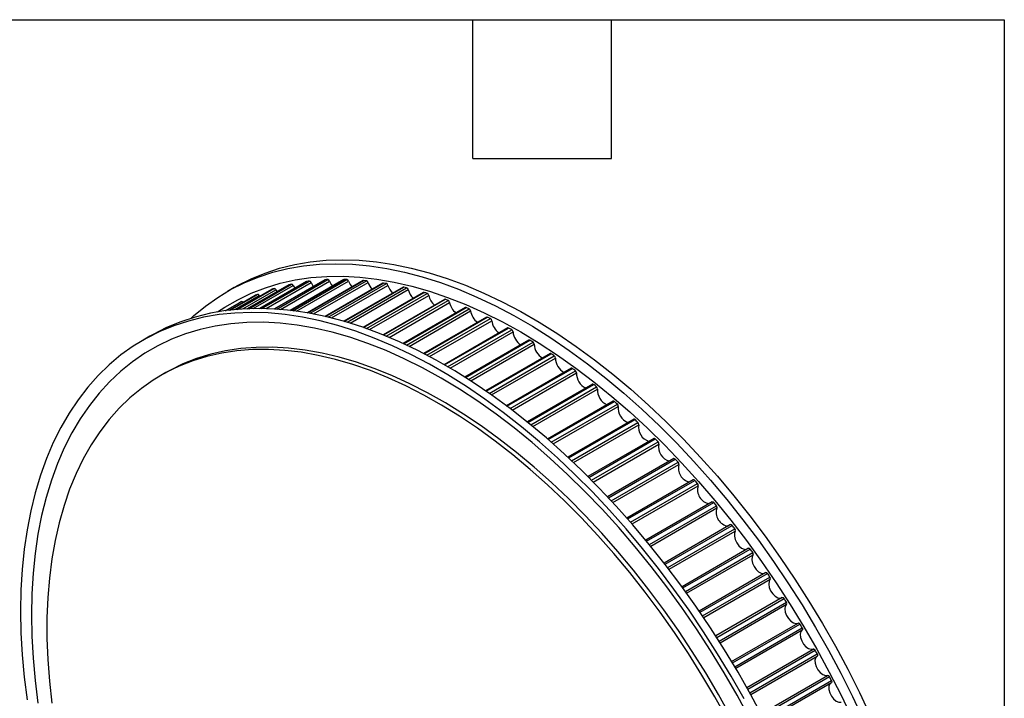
# Model space of a CAD drawing. Header units: millimetres. Extents: x 19 to 820, y 19 to 629.
# Tile 10 of 10: x 657 to 819, y 517 to 629. Entities that reach past the tile are written whole.
import ezdxf

# ---------------------------------------------------------------- set-up
doc = ezdxf.new("R2010")
doc.units = ezdxf.units.MM
doc.header["$LTSCALE"] = 3
doc.layers.add('TEXT', color=140, linetype='Continuous', lineweight=25)

msp = doc.modelspace()

# ---------------------------------------------------------------- linework, layer by layer
for p, q in [((692.212, 584.529), (691.081, 583.876)), ((692.856, 580.93), (698.792, 584.357)), ((701.192, 584.981), (694.337, 581.024)), ((694.347, 581.024), (701.221, 584.992)), ((694.631, 581.036), (701.643, 585.083)), ((695.348, 581.057), (701.933, 584.859)), ((704.122, 585.505), (696.431, 581.065)), ((696.447, 581.065), (704.161, 585.518)), ((696.78, 581.062), (704.597, 585.575)), ((697.459, 581.048), (704.884, 585.334)), ((707.149, 585.794), (698.825, 580.988)), ((698.847, 580.987), (707.197, 585.807)), ((699.217, 580.963), (707.647, 585.83)), ((699.86, 580.915), (707.93, 585.574)), ((701.192, 584.981), (701.221, 584.992)), ((710.264, 585.845), (701.451, 580.758)), ((701.479, 580.755), (710.322, 585.859)), ((701.879, 580.707), (710.784, 585.847)), ((701.933, 584.859), (702.199, 584.395)), ((702.488, 580.627), (711.063, 585.577)), ((713.459, 585.661), (704.263, 580.352)), ((704.297, 580.346), (713.527, 585.674)), ((704.72, 580.271), (713.999, 585.627)), ((705.298, 580.162), (714.273, 585.344)), ((716.724, 585.24), (707.222, 579.754)), ((707.263, 579.745), (716.802, 585.252)), ((707.705, 579.641), (717.284, 585.17)), ((708.254, 579.506), (717.552, 584.874)), ((720.051, 584.583), (710.301, 578.955)), ((710.349, 578.941), (720.14, 584.593)), ((710.807, 578.807), (720.631, 584.478)), ((695.652, 583.231), (691.412, 580.784)), ((691.414, 580.784), (695.664, 583.237)), ((691.557, 580.801), (696.053, 583.396)), ((692.323, 580.882), (696.347, 583.205)), ((698.366, 584.222), (692.629, 580.91)), ((692.634, 580.911), (698.386, 584.231)), ((693.604, 580.984), (699.084, 584.148)), ((695.652, 583.231), (695.664, 583.237)), ((696.347, 583.205), (696.41, 583.093)), ((698.366, 584.222), (698.386, 584.231)), ((699.084, 584.148), (699.249, 583.86)), ((711.329, 578.649), (720.891, 584.169)), ((723.431, 583.694), (713.478, 577.948)), ((713.533, 577.929), (723.531, 583.701)), ((714.003, 577.764), (724.028, 583.552)), ((714.501, 577.586), (724.281, 583.232)), ((690.795, 580.705), (693.061, 582.013)), ((693.058, 582.011), (690.795, 580.705)), ((690.845, 580.711), (693.432, 582.205)), ((693.058, 582.011), (693.061, 582.013)), ((726.855, 582.574), (716.733, 576.731)), ((716.794, 576.706), (726.965, 582.577)), ((717.274, 576.51), (727.468, 582.395)), ((717.749, 576.312), (727.713, 582.064)), ((730.312, 581.226), (720.049, 575.301)), ((720.117, 575.27), (730.434, 581.225)), ((720.605, 575.043), (730.941, 581.009)), ((721.059, 574.828), (731.177, 580.67)), ((733.794, 579.654), (723.412, 573.66)), ((723.487, 573.621), (733.927, 579.648)), ((723.981, 573.364), (734.437, 579.4)), ((724.413, 573.135), (734.663, 579.052)), ((737.292, 577.862), (726.808, 571.81)), ((726.89, 571.763), (737.435, 577.85)), ((678.302, 576.499), (677.171, 575.846)), ((727.387, 571.475), (737.947, 577.571)), ((727.8, 571.233), (738.163, 577.215)), ((740.794, 575.855), (730.225, 569.753)), ((730.313, 569.697), (740.949, 575.837)), ((730.813, 569.38), (741.46, 575.527)), ((731.207, 569.126), (741.666, 575.164)), ((744.293, 573.639), (733.65, 567.495)), ((733.745, 567.429), (744.459, 573.614)), ((734.245, 567.082), (744.969, 573.273)), ((734.62, 566.819), (745.163, 572.906)), ((680.799, 570.435), (680.163, 570.068)), ((747.778, 571.22), (737.072, 565.039)), ((737.173, 564.963), (747.955, 571.187)), ((737.672, 564.588), (748.462, 570.817)), ((738.029, 564.317), (748.645, 570.445)), ((751.24, 568.604), (740.48, 562.392)), ((740.588, 562.305), (751.428, 568.563)), ((741.083, 561.903), (751.931, 568.165)), ((741.422, 561.624), (752.101, 567.789)), ((754.669, 565.798), (743.863, 559.56)), ((743.977, 559.462), (754.868, 565.749)), ((744.468, 559.033), (755.365, 565.324)), ((744.789, 558.749), (755.522, 564.945)), ((758.056, 562.811), (747.212, 556.551)), ((747.331, 556.44), (758.265, 562.752)), ((747.815, 555.985), (758.756, 562.301)), ((748.12, 555.698), (758.9, 561.921)), ((761.391, 559.65), (750.515, 553.371)), ((750.639, 553.247), (761.611, 559.581)), ((751.116, 552.769), (762.093, 559.106)), ((751.403, 552.479), (762.224, 558.725)), ((764.666, 556.324), (753.763, 550.03)), ((753.892, 549.892), (764.897, 556.245)), ((754.361, 549.391), (765.369, 555.746)), ((754.631, 549.1), (765.486, 555.366)), ((767.871, 552.843), (756.946, 546.536)), ((757.081, 546.384), (768.112, 552.752)), ((757.539, 545.861), (768.574, 552.231)), ((757.792, 545.57), (768.676, 551.853)), ((770.999, 549.215), (760.057, 542.898)), ((760.195, 542.731), (771.249, 549.113)), ((760.641, 542.188), (771.699, 548.572)), ((760.878, 541.899), (771.786, 548.196)), ((774.039, 545.451), (763.084, 539.127)), ((763.226, 538.945), (774.299, 545.337)), ((763.66, 538.383), (774.735, 544.776)), ((763.88, 538.096), (774.808, 544.405)), ((776.984, 541.561), (766.021, 535.232)), ((766.166, 535.034), (777.253, 541.434)), ((766.586, 534.455), (777.675, 540.856)), ((766.789, 534.172), (777.733, 540.489)), ((779.825, 537.555), (768.859, 531.224)), ((769.006, 531.009), (780.104, 537.416)), ((769.41, 530.415), (780.51, 536.822)), ((769.598, 530.137), (780.552, 536.461)), ((782.556, 533.445), (771.589, 527.114)), ((771.738, 526.882), (782.843, 533.293)), ((772.126, 526.274), (783.232, 532.685)), ((772.298, 526.003), (783.259, 532.331)), ((774.204, 522.913), (785.169, 529.243)), ((774.354, 522.664), (785.463, 529.077)), ((774.725, 522.043), (785.834, 528.456)), ((774.881, 521.779), (785.846, 528.109)), ((776.698, 518.632), (787.663, 524.962)), ((776.848, 518.365), (787.958, 524.779)), ((777.201, 517.734), (788.31, 524.147)), ((777.342, 517.479), (788.306, 523.809)), ((779.064, 514.283), (790.025, 520.611)), ((779.213, 513.999), (790.319, 520.411)), ((779.546, 513.359), (790.651, 519.77)), ((779.672, 513.114), (790.639, 519.445))]:
    msp.add_line(p, q)
at = {"flags": 128}
for points in [[(685.112, 579.459), (685.52, 579.832), (687.452, 581.443), (689.486, 582.893), (691.619, 584.18), (693.846, 585.301), (696.164, 586.254), (698.566, 587.036), (701.05, 587.648), (703.609, 588.087), (706.24, 588.352), (708.936, 588.443), (711.692, 588.36), (714.504, 588.103), (717.365, 587.672), (720.27, 587.068), (723.214, 586.293), (726.19, 585.348), (729.192, 584.235), (732.216, 582.956), (735.254, 581.513), (738.302, 579.91), (741.352, 578.149), (744.399, 576.234), (747.438, 574.169), (750.461, 571.957), (753.464, 569.603), (756.44, 567.112), (759.383, 564.489), (762.288, 561.738), (765.15, 558.865), (767.961, 555.876), (770.718, 552.777), (773.414, 549.573), (776.044, 546.271), (778.604, 542.877), (781.087, 539.398), (783.49, 535.841), (785.807, 532.213), (788.035, 528.52), (790.167, 524.771), (792.202, 520.972), (794.134, 517.131), (795.959, 513.255)], [(692.212, 584.529), (692.75, 584.833), (694.978, 585.954), (697.295, 586.907), (699.698, 587.69), (702.181, 588.301), (704.741, 588.74), (707.371, 589.005), (710.067, 589.096), (712.824, 589.013), (715.635, 588.756), (718.497, 588.325), (721.402, 587.721), (724.345, 586.946), (727.321, 586.001), (730.324, 584.888), (733.347, 583.609), (736.386, 582.166), (739.433, 580.563), (742.483, 578.802), (745.531, 576.887), (748.569, 574.822), (751.593, 572.61), (754.595, 570.256), (757.571, 567.765), (760.515, 565.142), (763.42, 562.391), (766.281, 559.519), (769.093, 556.529), (771.849, 553.43), (774.545, 550.226), (777.176, 546.924), (779.735, 543.53), (782.219, 540.051), (784.621, 536.494), (786.939, 532.866), (789.166, 529.173), (791.299, 525.424), (793.333, 521.625), (795.265, 517.784), (797.091, 513.908)], [(689.45, 580.496), (690.638, 581.283), (692.781, 582.521), (695.018, 583.59), (697.344, 584.49), (699.755, 585.218), (702.247, 585.773), (704.812, 586.153), (707.448, 586.359), (710.148, 586.389), (712.907, 586.243), (715.72, 585.922), (718.58, 585.427), (721.483, 584.758), (724.421, 583.916), (727.39, 582.905), (730.383, 581.724), (733.395, 580.377), (736.418, 578.867), (739.448, 577.197), (742.478, 575.369), (745.501, 573.389), (748.512, 571.258), (751.506, 568.983), (754.474, 566.567), (757.413, 564.016), (760.315, 561.334), (763.176, 558.527), (765.988, 555.6), (768.747, 552.56), (771.448, 549.413), (774.083, 546.164), (776.649, 542.821), (779.14, 539.39), (781.551, 535.878), (783.878, 532.293), (786.114, 528.641), (788.257, 524.929), (790.302, 521.166), (792.244, 517.358), (794.08, 513.514)], [(704.122, 585.505), (704.128, 585.508), (704.161, 585.518)], [(704.884, 585.334), (705.178, 584.801), (705.251, 584.698)], [(707.149, 585.794), (707.163, 585.8), (707.197, 585.807)], [(707.93, 585.574), (708.207, 585.034), (708.398, 584.768)], [(710.264, 585.845), (710.287, 585.855), (710.322, 585.859)], [(711.063, 585.577), (711.322, 585.031), (711.629, 584.604)], [(779.423, 513.595), (777.389, 517.394), (775.256, 521.143), (773.029, 524.836), (770.711, 528.464), (768.309, 532.021), (765.825, 535.5), (763.266, 538.894), (760.635, 542.196), (757.939, 545.4), (755.183, 548.499), (752.371, 551.488), (749.51, 554.361), (746.605, 557.112), (743.661, 559.735), (740.685, 562.226), (737.682, 564.58), (734.659, 566.792), (731.621, 568.857), (728.573, 570.772), (725.523, 572.533), (722.476, 574.136), (719.437, 575.579), (716.414, 576.858), (713.411, 577.971), (710.435, 578.916), (707.492, 579.691), (704.586, 580.295), (701.725, 580.726), (698.914, 580.983), (696.157, 581.066), (693.461, 580.975), (690.831, 580.71), (688.271, 580.271), (685.788, 579.659), (683.385, 578.877), (681.068, 577.924), (678.84, 576.803), (678.302, 576.499)], [(693.432, 582.205), (693.464, 582.215), (693.501, 582.216), (693.54, 582.206), (693.58, 582.186), (693.621, 582.158), (693.66, 582.122), (693.683, 582.095)], [(776.257, 516.741), (774.124, 520.49), (771.897, 524.183), (769.58, 527.811), (767.177, 531.368), (764.694, 534.847), (762.134, 538.241), (759.504, 541.543), (756.808, 544.747), (754.051, 547.846), (751.24, 550.835), (748.378, 553.708), (745.473, 556.459), (742.53, 559.082), (739.554, 561.573), (736.551, 563.927), (733.528, 566.138), (730.489, 568.204), (727.442, 570.119), (724.392, 571.88), (721.344, 573.483), (718.306, 574.926), (715.282, 576.205), (712.28, 577.318), (709.304, 578.263), (706.36, 579.038), (703.455, 579.642), (700.594, 580.072), (697.782, 580.33), (695.026, 580.413), (692.33, 580.322), (689.699, 580.056), (687.14, 579.618), (684.656, 579.006), (682.254, 578.223), (679.936, 577.271), (677.709, 576.15), (675.576, 574.863), (673.542, 573.413), (671.61, 571.802), (669.784, 570.034), (668.069, 568.112), (666.466, 566.04), (664.98, 563.821), (663.613, 561.461), (662.369, 558.964), (661.248, 556.335), (660.255, 553.578), (659.389, 550.7), (658.654, 547.706), (658.051, 544.601), (657.58, 541.393), (657.244, 538.086), (657.041, 534.688), (656.974, 531.206), (657.041, 527.645), (657.244, 524.014), (657.58, 520.319), (658.051, 516.567)], [(777.15, 513.573), (775.105, 517.336), (772.962, 521.048), (770.725, 524.7), (768.399, 528.286), (765.988, 531.798), (763.497, 535.229), (760.931, 538.572), (758.295, 541.82), (755.595, 544.968), (752.836, 548.008), (750.024, 550.934), (747.163, 553.741), (744.261, 556.423), (741.322, 558.975), (738.353, 561.39), (735.36, 563.666), (732.349, 565.796), (729.325, 567.777), (726.296, 569.604), (723.266, 571.275), (720.242, 572.785), (717.231, 574.131), (714.238, 575.312), (711.269, 576.324), (708.331, 577.165), (705.428, 577.834), (702.568, 578.33), (699.755, 578.651), (696.996, 578.796), (694.296, 578.766), (691.66, 578.561), (689.094, 578.18), (686.603, 577.625), (684.192, 576.897), (681.866, 575.998), (679.629, 574.928), (677.486, 573.691), (675.442, 572.288), (673.5, 570.723), (671.664, 568.998), (669.938, 567.118), (668.326, 565.086), (666.83, 562.905), (665.454, 560.582), (664.201, 558.119), (663.073, 555.522), (662.072, 552.797), (661.201, 549.949), (660.46, 546.983), (659.852, 543.906), (659.378, 540.723), (659.039, 537.441), (658.835, 534.067), (658.767, 530.608), (658.835, 527.07), (659.039, 523.461), (659.378, 519.788), (659.852, 516.058)], [(774.082, 513.801), (772.056, 517.448), (769.934, 521.04), (767.72, 524.571), (765.419, 528.033), (763.035, 531.418), (760.575, 534.719), (758.042, 537.93), (755.443, 541.044), (752.782, 544.053), (750.066, 546.952), (747.299, 549.735), (744.489, 552.396), (741.64, 554.928), (738.759, 557.328), (735.851, 559.59), (732.924, 561.708), (729.983, 563.679), (727.033, 565.499), (724.083, 567.163), (721.137, 568.669), (718.202, 570.012), (715.283, 571.191), (712.389, 572.202), (709.523, 573.044), (706.692, 573.714), (703.903, 574.212), (701.161, 574.537), (698.472, 574.687), (695.841, 574.662), (693.274, 574.462), (690.777, 574.089), (688.354, 573.542), (686.012, 572.822), (683.753, 571.932), (681.585, 570.873), (680.799, 570.435)], [(773.445, 513.433), (771.419, 517.08), (769.297, 520.673), (767.083, 524.204), (764.782, 527.666), (762.399, 531.051), (759.938, 534.352), (757.406, 537.563), (754.806, 540.676), (752.146, 543.686), (749.429, 546.585), (746.663, 549.368), (743.852, 552.028), (741.003, 554.561), (738.122, 556.961), (735.215, 559.222), (732.288, 561.341), (729.346, 563.312), (726.397, 565.132), (723.446, 566.796), (720.5, 568.302), (717.565, 569.645), (714.647, 570.824), (711.752, 571.835), (708.886, 572.677), (706.056, 573.347), (703.267, 573.845), (700.525, 574.169), (697.835, 574.319), (695.205, 574.294), (692.638, 574.095), (690.141, 573.721), (687.718, 573.174), (685.375, 572.455), (683.117, 571.565), (680.949, 570.506), (678.874, 569.28), (676.898, 567.89), (675.024, 566.34), (673.257, 564.631), (671.6, 562.768), (670.057, 560.754), (668.63, 558.595), (667.324, 556.293), (666.14, 553.855), (665.082, 551.286), (664.151, 548.59), (663.349, 545.773), (662.678, 542.842), (662.14, 539.803), (661.735, 536.661), (661.465, 533.424), (661.329, 530.098), (661.329, 526.69), (661.465, 523.208), (661.735, 519.659), (662.14, 516.05)], [(770.999, 549.215), (771.019, 549.224), (771.053, 549.229), (771.091, 549.224), (771.131, 549.209), (771.172, 549.185), (771.212, 549.153), (771.249, 549.113)], [(774.039, 545.451), (774.068, 545.462), (774.104, 545.465), (774.142, 545.457), (774.182, 545.44), (774.223, 545.413), (774.262, 545.378), (774.299, 545.337)], [(774.808, 544.405), (774.66, 544.023), (774.655, 543.529), (774.791, 542.979), (775.055, 542.434), (775.416, 541.954), (775.834, 541.595), (776.262, 541.395), (776.653, 541.378), (776.676, 541.383)], [(776.984, 541.561), (776.99, 541.564), (777.022, 541.574), (777.059, 541.573), (777.098, 541.563), (777.139, 541.543), (777.179, 541.514), (777.218, 541.478), (777.253, 541.434)], [(777.733, 540.489), (777.564, 540.129), (777.536, 539.649), (777.651, 539.104), (777.896, 538.554), (778.244, 538.061), (778.657, 537.679), (779.087, 537.453), (779.487, 537.407), (779.624, 537.439)], [(779.825, 537.555), (779.84, 537.562), (779.874, 537.569), (779.911, 537.566), (779.951, 537.553), (779.991, 537.53), (780.031, 537.499), (780.069, 537.461), (780.104, 537.416)], [(780.552, 536.461), (780.363, 536.123), (780.313, 535.659), (780.406, 535.12), (780.632, 534.566), (780.967, 534.06), (781.372, 533.659), (781.802, 533.406), (782.21, 533.331), (782.461, 533.391)], [(782.556, 533.445), (782.579, 533.455), (782.614, 533.459), (782.652, 533.454), (782.692, 533.438), (782.733, 533.413), (782.773, 533.38), (782.81, 533.339), (782.843, 533.293)], [(783.259, 532.331), (783.05, 532.017), (782.977, 531.569), (783.048, 531.037), (783.255, 530.482), (783.575, 529.965), (783.972, 529.543), (784.402, 529.265), (784.816, 529.161), (785.169, 529.243)], [(785.169, 529.243), (785.2, 529.254), (785.236, 529.256), (785.275, 529.247), (785.315, 529.229), (785.356, 529.202), (785.395, 529.166), (785.431, 529.124), (785.463, 529.077)], [(785.846, 528.109), (785.618, 527.82), (785.523, 527.39), (785.571, 526.868), (785.758, 526.312), (786.063, 525.785), (786.451, 525.345), (786.878, 525.042), (787.298, 524.909), (787.663, 524.962)], [(785.834, 528.456), (785.861, 528.405), (785.881, 528.353), (785.894, 528.301), (785.9, 528.251), (785.898, 528.206), (785.888, 528.166), (785.87, 528.133), (785.846, 528.109)], [(787.663, 524.962), (787.696, 524.971), (787.733, 524.97), (787.772, 524.959), (787.813, 524.938), (787.853, 524.908), (787.892, 524.871), (787.927, 524.827), (787.958, 524.779)], [(788.306, 523.809), (788.059, 523.544), (787.942, 523.134), (787.968, 522.622), (788.135, 522.068), (788.423, 521.532), (788.8, 521.075), (789.225, 520.748), (789.649, 520.587), (790.025, 520.611)], [(788.31, 524.147), (788.335, 524.096), (788.353, 524.043), (788.364, 523.992), (788.367, 523.943), (788.363, 523.899), (788.351, 523.861), (788.332, 523.83), (788.306, 523.809)], [(790.545, 519.39), (790.367, 519.203), (790.228, 518.812), (790.232, 518.313), (790.377, 517.761), (790.648, 517.218), (791.014, 516.745), (791.435, 516.395), (791.862, 516.207), (792.249, 516.202)], [(790.651, 519.77), (790.674, 519.718), (790.691, 519.665), (790.7, 519.614), (790.701, 519.567), (790.694, 519.524), (790.68, 519.488), (790.659, 519.46), (790.639, 519.445)]]:
    msp.add_lwpolyline(points, dxfattribs=at)
for centre, radius, start, end in [((708.406, 552.503), 33.272, 106.79461, 107.52605), ((698.794, 584.05), 0.306, 18.59275, 90.45412), ((708.8, 550.982), 34.845, 101.85365, 102.56291), ((701.624, 584.759), 0.325, 17.82523, 86.66595), ((709.155, 548.906), 36.951, 97.08572, 97.76777), ((704.556, 585.234), 0.343, 16.99538, 83.12911), ((709.387, 546.272), 39.596, 92.51946, 93.17078), ((707.583, 585.474), 0.362, 16.09821, 79.82647), ((709.42, 543.086), 42.783, 88.17308, 88.79164), ((710.697, 585.478), 0.379, 15.13049, 76.74078), ((713.513, 585.565), 0.11, 82.83998, 119.49535), ((709.182, 539.367), 46.51, 84.05536, 84.64042), ((713.889, 585.247), 0.396, 14.09, 73.85525), ((717.18, 586.281), 3.055, 197.87245, 222.74154), ((716.779, 585.14), 0.114, 78.48209, 119.06414), ((708.614, 535.147), 50.769, 80.16711, 80.71898), ((717.152, 584.782), 0.411, 12.975, 71.15393), ((720.472, 585.717), 3.039, 196.10502, 224.70258), ((720.108, 584.479), 0.119, 74.37125, 118.4825), ((707.667, 530.467), 55.545, 76.50301, 77.02277), ((720.476, 584.083), 0.425, 11.78387, 68.62195), ((708.058, 553.487), 32.229, 111.86967, 112.61681), ((696.075, 583.11), 0.288, 19.30552, 94.50989), ((723.815, 584.916), 3.017, 194.3177, 226.67682), ((723.489, 583.584), 0.125, 70.51222, 117.75179), ((706.302, 525.379), 60.814, 73.05329, 73.54258), ((723.852, 583.152), 0.436, 10.51478, 66.24561), ((727.167, 583.859), 2.953, 192.26647, 228.90894), ((707.843, 553.961), 31.708, 117.03097, 117.78626), ((726.914, 582.462), 0.127, 65.98663, 117.7952), ((704.497, 519.943), 66.542, 69.80529, 70.26608), ((727.272, 581.993), 0.446, 9.16551, 64.01249), ((730.595, 582.596), 2.93, 190.44873, 230.9021), ((730.372, 581.107), 0.133, 62.47247, 116.9383), ((702.243, 514.23), 72.685, 66.74466, 67.1791), ((730.727, 580.609), 0.454, 7.73326, 61.91142), ((734.046, 581.104), 2.902, 188.60113, 232.92019), ((733.855, 579.528), 0.14, 59.20045, 115.95277), ((699.544, 508.312), 79.189, 63.85628, 64.2666), ((734.207, 579.002), 0.46, 6.21456, 59.93244), ((737.442, 579.346), 2.794, 186.03583, 235.65151), ((737.353, 577.728), 0.147, 56.15646, 114.85405), ((696.422, 502.271), 85.99, 61.12498, 61.51337), ((737.702, 577.178), 0.463, 4.60513, 58.06678), ((740.923, 577.415), 2.767, 184.14572, 237.70362), ((740.857, 575.717), 0.152, 52.61098, 114.37201), ((692.91, 496.188), 93.014, 58.53593, 58.90451), ((741.203, 575.141), 0.463, 2.89986, 56.30676), ((744.4, 575.27), 2.736, 182.21859, 239.7891), ((744.356, 573.492), 0.16, 49.89408, 113.1761), ((689.058, 490.147), 100.18, 56.07497, 56.42575), ((744.702, 572.897), 0.462, 1.09267, 54.64579), ((747.798, 572.878), 2.635, 179.39246, 242.77032), ((747.841, 571.063), 0.168, 47.36317, 111.90766), ((684.924, 484.23), 107.399, 53.72872, 54.0636), ((748.187, 570.452), 0.457, 359.17647, 53.07821), ((751.242, 570.325), 2.6, 177.35848, 244.95647), ((751.304, 568.448), 0.169, 43.06893, 112.51419), ((680.581, 478.515), 114.577, 51.48469, 51.80544), ((751.651, 567.812), 0.451, 357.14311, 51.59932), ((754.654, 567.578), 2.562, 175.2703, 247.1942), ((754.733, 565.633), 0.177, 40.75636, 111.24828), ((676.11, 473.079), 121.616, 49.33126, 49.63951), ((755.082, 564.984), 0.442, 354.98327, 50.2052), ((757.966, 564.608), 2.467, 172.14841, 250.46333), ((758.119, 562.636), 0.187, 38.59894, 109.93368), ((671.599, 467.99), 128.417, 47.25767, 47.55494), ((758.472, 561.976), 0.431, 352.68646, 48.89272), ((761.298, 561.502), 2.435, 170.08927, 252.66768), ((761.454, 559.464), 0.196, 36.57902, 108.58489), ((667.142, 463.309), 134.881, 45.25392, 45.54162), ((761.812, 558.796), 0.418, 350.24094, 47.65934), ((764.57, 558.226), 2.399, 167.97646, 254.92392), ((764.727, 556.128), 0.206, 34.67984, 107.21528), ((662.836, 459.087), 140.911, 43.31076, 43.59018), ((765.091, 555.453), 0.404, 347.63369, 46.50306), ((767.774, 554.787), 2.36, 165.80162, 257.24069), ((767.931, 552.635), 0.216, 32.8857, 105.83699), ((658.779, 455.367), 146.416, 41.41954, 41.69192), ((768.301, 551.955), 0.388, 344.85048, 45.42215), ((770.899, 551.197), 2.318, 163.55586, 259.62709), ((655.066, 452.18), 151.309, 39.57221, 39.83868), ((773.939, 547.465), 2.274, 161.22976, 262.0928), ((771.433, 548.312), 0.371, 341.87593, 44.415), ((651.79, 449.544), 155.514, 37.76116, 38.02281), ((774.479, 544.533), 0.353, 338.69367, 43.4797), ((649.037, 447.467), 158.963, 35.97919, 36.23704), ((777.428, 540.63), 0.335, 335.28664, 42.61364), ((646.884, 445.944), 161.601, 34.21942, 34.47445), ((780.274, 536.611), 0.316, 331.63756, 41.81289), ((645.398, 444.959), 163.384, 32.47521, 32.72838), ((783.008, 532.489), 0.298, 327.72958, 41.07142), ((644.634, 444.483), 164.284, 30.74008, 30.99233), ((644.633, 444.481), 164.285, 29.00767, 29.25992), ((790.037, 520.314), 0.298, 18.92542, 92.2776), ((645.424, 444.904), 163.388, 27.27164, 27.52481)]:
    msp.add_arc(centre, radius, start, end)
at = {"layer": 'TEXT'}
for p, q in [((19.05, 628.65), (819.15, 628.65)), ((731.52, 605.79), (731.52, 628.65)), ((754.38, 605.79), (754.38, 628.65)), ((819.15, 628.65), (819.15, 19.05)), ((731.52, 605.79), (754.38, 605.79))]:
    msp.add_line(p, q, dxfattribs=at)

doc.saveas('drawing.dxf')
